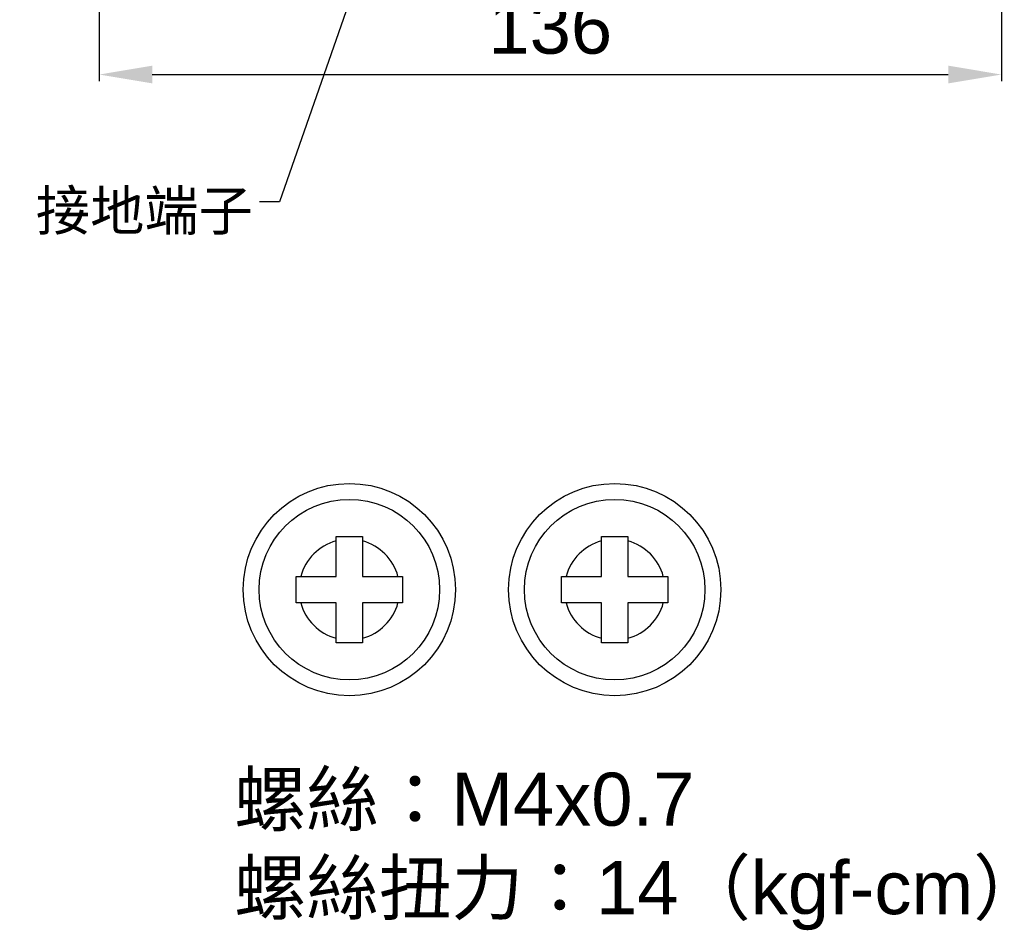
# Model space of a CAD drawing. Extents: x 12847 to 13300, y -1502 to -1025.
# Tile 1 of 42: x 12863 to 13011, y -1472 to -1334. Entities that reach past the tile are written whole.
import ezdxf

# ---------------------------------------------------------------- set-up
doc = ezdxf.new("R2010")
doc.units = 0
doc.layers.get('DEFPOINTS').update_dxf_attribs({"color": 8, "linetype": 'CONTINUOUS'})
doc.layers.add('2', color=2, linetype='CONTINUOUS')
doc.styles.add('DIMEMSIONS', font='isocp.shx', dxfattribs={"bigfont": 'chineset.shx'})
doc.styles.get("Standard").update_dxf_attribs({"font": 'ARIAL.TTF'})
doc.dimstyles.new('ISO-25', dxfattribs={"dimtxt": 8, "dimasz": 8, "dimexe": 1, "dimexo": 1, "dimgap": 3, "dimtad": 1, "dimtxsty": 'STANDARD', "dimcen": 0, "dimclrd": 256, "dimclre": 256, "dimclrt": 2, "dimazin": 3, "dimtfac": 1, "dimtmove": 0, "dimatfit": 3})

# ---------------------------------------------------------------- blocks, each defined once
blk = doc.blocks.new('*D43')
at = {"layer": '2', "color": 7}
for p, q in [((12874.64, -1311.01), (12874.64, -1343.62)), ((13010.64, -1311.01), (13010.64, -1343.62)), ((12882.64, -1342.62), (13002.64, -1342.62))]:
    blk.add_line(p, q, dxfattribs=at)
for points in [[(12882.64, -1341.28), (12882.64, -1343.95), (12874.64, -1342.62)], [(13002.64, -1341.28), (13002.64, -1343.95), (13010.64, -1342.62)]]:
    blk.add_solid(points, dxfattribs=at)
at = {"layer": 'DEFPOINTS', "color": 0}
for p in [(12874.64, -1310.01), (13010.64, -1310.01), (13010.64, -1342.62)]:
    blk.add_point(p, dxfattribs=at)
at = {"layer": '2', "color": 7, "insert": (12942.64, -1335.53), "char_height": 8, "attachment_point": 5}
blk.add_mtext('136', dxfattribs=at)

msp = doc.modelspace()

# ---------------------------------------------------------------- linework, layer by layer
at = {"layer": '2', "color": 7}
for p, q in [((12910.347, -1412.264), (12914.347, -1412.264)), ((12910.347, -1412.931), (12910.347, -1412.264)), ((12910.347, -1418.264), (12910.347, -1412.931)), ((12914.347, -1412.264), (12914.347, -1412.931)), ((12914.347, -1412.931), (12914.347, -1418.264)), ((12950.347, -1412.264), (12954.347, -1412.264)), ((12950.347, -1412.931), (12950.347, -1412.264)), ((12950.347, -1418.264), (12950.347, -1412.931)), ((12954.347, -1412.264), (12954.347, -1412.931)), ((12954.347, -1412.931), (12954.347, -1418.264)), ((12904.347, -1422.264), (12904.347, -1418.264)), ((12904.347, -1418.264), (12905.015, -1418.264)), ((12905.015, -1418.264), (12910.347, -1418.264)), ((12914.347, -1418.264), (12919.679, -1418.264)), ((12919.679, -1418.264), (12920.347, -1418.264)), ((12920.347, -1418.264), (12920.347, -1422.264)), ((12944.347, -1422.264), (12944.347, -1418.264)), ((12944.347, -1418.264), (12945.015, -1418.264)), ((12945.015, -1418.264), (12950.347, -1418.264)), ((12954.347, -1418.264), (12959.679, -1418.264)), ((12959.679, -1418.264), (12960.347, -1418.264)), ((12960.347, -1418.264), (12960.347, -1422.264)), ((12905.015, -1422.264), (12904.347, -1422.264)), ((12910.347, -1422.264), (12905.015, -1422.264)), ((12910.347, -1427.596), (12910.347, -1422.264)), ((12919.679, -1422.264), (12914.347, -1422.264)), ((12914.347, -1422.264), (12914.347, -1427.596)), ((12920.347, -1422.264), (12919.679, -1422.264)), ((12945.015, -1422.264), (12944.347, -1422.264)), ((12950.347, -1422.264), (12945.015, -1422.264)), ((12950.347, -1427.596), (12950.347, -1422.264)), ((12959.679, -1422.264), (12954.347, -1422.264)), ((12954.347, -1422.264), (12954.347, -1427.596)), ((12960.347, -1422.264), (12959.679, -1422.264)), ((12910.347, -1428.264), (12910.347, -1427.596)), ((12914.347, -1427.596), (12914.347, -1428.264)), ((12950.347, -1428.264), (12950.347, -1427.596)), ((12954.347, -1427.596), (12954.347, -1428.264)), ((12914.347, -1428.264), (12910.347, -1428.264)), ((12954.347, -1428.264), (12950.347, -1428.264))]:
    msp.add_line(p, q, dxfattribs=at)
for centre, radius in [((12912.347, -1420.264), 16), ((12952.347, -1420.264), 16), ((12912.347, -1420.264), 13.6), ((12952.347, -1420.264), 13.6)]:
    msp.add_circle(centre, radius, dxfattribs=at)
for centre, start, end in [((12912.347, -1420.264), 105.25752, 164.74248), ((12912.347, -1420.264), 15.25752, 74.74248), ((12952.347, -1420.264), 105.25752, 164.74248), ((12952.347, -1420.264), 15.25752, 74.74248), ((12912.347, -1420.264), 195.25752, 254.74248), ((12912.347, -1420.264), 285.25752, 344.74248), ((12952.347, -1420.264), 195.25752, 254.74248), ((12952.347, -1420.264), 285.25752, 344.74248)]:
    msp.add_arc(centre, 7.6, start, end, dxfattribs=at)

# ---------------------------------------------------------------- texts
at = {"layer": '2', "color": 7, "insert": (12897.815, -1366.796), "char_height": 6, "attachment_point": 9, "style": 'DIMEMSIONS'}
msp.add_mtext('{\\fPMingLiU|b0|i0|c136|p18;接地端子}', dxfattribs=at)
at = {"layer": '2', "color": 7, "insert": (12894.967, -1447.859), "char_height": 8, "width": 172.54863, "attachment_point": 1, "style": 'DIMEMSIONS'}
msp.add_mtext('{\\fPMingLiU|b0|i0|c136|p18;螺絲：\\fArial|b0|i0|c238|p34;M4x0.7\\P\\fPMingLiU|b0|i0|c136|p18;螺絲扭力：\\fArial|b0|i0|c238|p34;14\\fPMingLiU|b0|i0|c136|p18;（\\fArial|b0|i0|c238|p34;kgf-cm\\fPMingLiU|b0|i0|c136|p18;）}', dxfattribs=at)

# ---------------------------------------------------------------- dimensions: what is measured, and where the dimension line sits
at = {"layer": '2', "color": 7}
dim = msp.add_linear_dim(base=(13010.638, -1342.617), p1=(12874.638, -1310.008), p2=(13010.638, -1310.008), dimstyle='ISO-25', override={"dimclrd": 7, "dimclre": 7, "dimclrt": 7}, dxfattribs=at)
dim.commit()
dim.dimension.update_dxf_attribs({"geometry": '*D43', "text_midpoint": (12942.638, -1335.53)})

# ---------------------------------------------------------------- leaders
at = {"layer": '2', "color": 7, "annotation_type": 0, "has_hookline": 1, "hookline_direction": 1, "text_width": 35.163}
msp.add_leader([(12925.286, -1294.624), (12901.815, -1361.796), (12898.815, -1361.796)], dimstyle='ISO-25', override={"dimtxt": 10, "dimasz": 6, "dimgap": 1, "dimtad": 0, "dimclrd": 7}, dxfattribs=at)

doc.saveas('drawing.dxf')
